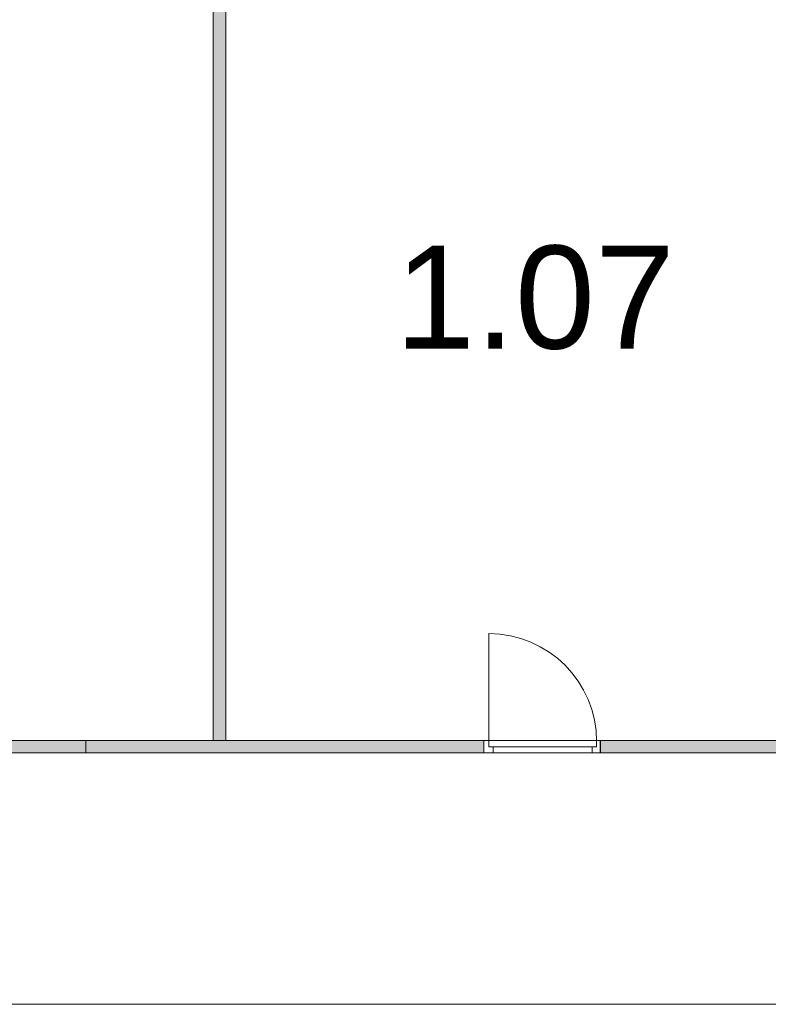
# Model space of a CAD drawing. Header units: inches. Extents: x 15 to 546804, y -66 to 267312.
# Tile 106 of 256: x 430059 to 436018, y 53590 to 61424. Entities that reach past the tile are written whole.
import ezdxf

# ---------------------------------------------------------------- set-up
doc = ezdxf.new("R2010")
doc.units = ezdxf.units.IN
doc.header["$MEASUREMENT"] = 0
doc.layers.add('Binnenwanden', color=2, linetype='Continuous')
doc.styles.add('style1', font='arial.ttf', dxfattribs={"height": 250})

msp = doc.modelspace()

# ---------------------------------------------------------------- hatches: boundary and pattern name
at = {"lineweight": 20}
h = msp.add_hatch(color=7, dxfattribs=at)
h.dxf.hatch_style = 1
h.paths.add_polyline_path([(431598.8, 55687.8), (431698.8, 55687.8), (431698.8, 62137.8), (431598.8, 62137.8)])
h = msp.add_hatch(color=7, dxfattribs=at)
h.dxf.hatch_style = 1
h.paths.add_polyline_path([(428285.9, 55589.9), (433754.3, 55589.9), (433754.3, 55689.9), (428285.9, 55689.9)])
h = msp.add_hatch(color=7, dxfattribs=at)
h.dxf.hatch_style = 1
h.paths.add_polyline_path([(434680, 55589.9), (437482.4, 55589.9), (437482.4, 55689.9), (434680, 55689.9)])

# ---------------------------------------------------------------- linework, layer by layer
at = {"color": 7, "lineweight": 20}
for p, q in [((431598.8, 62137.8, 3300), (431598.8, 55687.8, 3300)), ((431598.8, 55687.8, 3300), (431598.8, 62137.8, 3300)), ((431598.8, 55687.8, 6000), (431598.8, 62137.8, 6000)), ((431698.8, 55687.8, 3300), (431698.8, 62137.8, 3300)), ((431698.8, 62137.8, 3300), (431698.8, 55687.8, 3300)), ((431698.8, 62137.8, 6000), (431698.8, 55687.8, 6000)), ((433792.6, 56539.4, 9700), (433792.6, 55689.9, 9700)), ((428285.9, 55689.9, 7000), (430584.3, 55689.9, 7000)), ((433754.3, 55689.9, 3800), (428285.9, 55689.9, 3800)), ((430584.3, 55589.9, 7000), (430584.3, 55689.9, 7000)), ((430584.3, 55689.9, 9700), (433754.3, 55689.9, 9700)), ((430584.3, 55689.9, 9130), (430584.3, 55689.9, 9700)), ((430584.3, 55589.9, 9700), (430584.3, 55689.9, 9700)), ((430584.3, 55589.9, 9130), (430584.3, 55689.9, 9130)), ((430584.3, 55689.9, 9130), (430584.3, 55689.9, 7000)), ((431598.8, 55687.8, 3300), (431698.8, 55687.8, 3300)), ((431698.8, 55687.8, 3300), (431598.8, 55687.8, 3300)), ((431698.8, 55687.8, 6000), (431598.8, 55687.8, 6000)), ((431598.8, 55687.8, 3300), (431598.8, 55687.8, 6000)), ((431698.8, 55687.8, 3300), (431698.8, 55687.8, 6000)), ((433751, 55689.9, 9700), (433751, 55689.9, 12400)), ((433751, 55689.9, 12400), (434680, 55689.9, 12400)), ((434680, 55689.9, 12400), (433751, 55689.9, 12400)), ((433751, 55689.9, 12400), (433751, 55689.9, 9700)), ((433751, 55689.9, 9700), (434680, 55689.9, 9700)), ((433754.3, 55689.9, 12400), (434683.3, 55689.9, 12400)), ((434683.3, 55689.9, 11900), (433754.3, 55689.9, 11900)), ((433754.3, 55589.9, 3800), (433754.3, 55689.9, 3800)), ((434648.3, 55689.9, 11865), (433789.3, 55689.9, 11865)), ((433792.6, 55639.9, 9700), (434651.6, 55639.9, 9700)), ((434651.6, 55639.9, 11865), (433792.6, 55639.9, 11865)), ((433792.6, 55639.9, 9700), (433847.4, 55639.9, 9770.8)), ((433847.4, 55639.9, 11759.2), (433792.6, 55639.9, 11830)), ((433824.3, 55689.9, 12330), (434613.3, 55689.9, 12330)), ((433827.6, 55639.9, 12330), (434616.6, 55639.9, 12330)), ((434616.6, 55639.9, 11900), (433827.6, 55639.9, 11900)), ((434616.6, 55639.9, 11830), (433827.6, 55639.9, 11830)), ((434616.6, 55639.9, 11865), (433827.6, 55639.9, 11865)), ((433957, 55639.9, 11617.6), (433902.2, 55639.9, 11688.4)), ((433902.2, 55639.9, 9841.6), (433957, 55639.9, 9912.4)), ((434066.5, 55639.9, 11476), (434011.7, 55639.9, 11546.8)), ((434011.7, 55639.9, 9983.2), (434066.5, 55639.9, 10054)), ((434176, 55639.9, 11334.5), (434121.3, 55639.9, 11405.2)), ((434121.3, 55639.9, 10124.8), (434176, 55639.9, 10195.5)), ((434285.6, 55639.9, 11192.9), (434230.8, 55639.9, 11263.7)), ((434230.8, 55639.9, 10266.3), (434285.6, 55639.9, 10337.1)), ((434395.1, 55639.9, 11051.3), (434340.4, 55639.9, 11122.1)), ((434340.4, 55639.9, 10407.9), (434395.1, 55639.9, 10478.7)), ((434680, 55689.9, 9700), (434680, 55689.9, 12400)), ((437482.4, 55689.9, 12400), (434680, 55689.9, 12400)), ((434680, 55689.9, 12400), (434680, 55589.9, 12400)), ((434683.3, 55689.9, 7000), (437482.4, 55689.9, 7000)), ((430584.3, 55589.9, 7000), (428285.9, 55589.9, 7000)), ((428285.9, 55589.9, 3800), (433754.3, 55589.9, 3800)), ((430584.3, 55589.9, 9130), (430584.3, 55589.9, 9700)), ((430584.3, 55589.9, 9700), (433754.3, 55589.9, 9700)), ((430584.3, 55589.9, 9130), (430584.3, 55589.9, 7000)), ((433751, 55589.9, 12400), (434680, 55589.9, 12400)), ((433751, 55589.9, 9700), (433751, 55589.9, 12400)), ((433751, 55589.9, 12400), (433751, 55589.9, 9700)), ((433751, 55589.9, 9700), (434680, 55589.9, 9700)), ((434680, 55589.9, 12400), (433751, 55589.9, 12400)), ((433754.3, 55589.9, 12400), (434683.3, 55589.9, 12400)), ((434683.3, 55589.9, 11900), (433754.3, 55589.9, 11900)), ((433824.3, 55589.9, 12330), (434613.3, 55589.9, 12330)), ((434613.3, 55589.9, 11830), (433824.3, 55589.9, 11830)), ((434680, 55589.9, 9700), (434680, 55589.9, 12400)), ((434680, 55589.9, 12400), (437482.4, 55589.9, 12400)), ((437482.4, 55589.9, 7000), (434683.3, 55589.9, 7000))]:
    msp.add_line(p, q, dxfattribs=at)
msp.add_ellipse((433792.6, 55679.9, 9700), major_axis=(0, 859.5), ratio=0.999391, start_param=4.712389, end_param=6.283185, dxfattribs=at)
for points, invisible_edges in [([(431598.8, 62137.8, 6000), (431598.8, 55687.8, 3300), (431598.8, 55687.8, 6000)], 1), ([(431598.8, 55687.8, 3300), (431598.8, 62137.8, 6000), (431598.8, 62137.8, 3300)], 1), ([(431698.8, 55687.8, 6000), (431598.8, 62137.8, 6000), (431598.8, 55687.8, 6000)], 1), ([(431598.8, 62137.8, 6000), (431698.8, 55687.8, 6000), (431698.8, 62137.8, 6000)], 1), ([(431698.8, 62137.8, 3300), (431598.8, 55687.8, 3300), (431598.8, 62137.8, 3300)], 1), ([(431598.8, 55687.8, 3300), (431698.8, 62137.8, 3300), (431698.8, 55687.8, 3300)], 1), ([(431698.8, 62137.8, 3300), (431698.8, 55687.8, 6000), (431698.8, 55687.8, 3300)], 1), ([(431698.8, 55687.8, 6000), (431698.8, 62137.8, 3300), (431698.8, 62137.8, 6000)], 1), ([(428285.9, 55689.9, 9700), (430584.3, 55689.9, 7000), (428285.9, 55689.9, 7000)], 1), ([(430584.3, 55689.9, 7000), (428285.9, 55689.9, 9700), (430584.3, 55689.9, 9130)], 3), ([(430584.3, 55689.9, 9130), (428285.9, 55689.9, 9700), (430584.3, 55689.9, 9700)], 3), ([(428285.9, 55689.9, 6500), (428285.9, 55689.9, 6500), (432586.9, 55689.9, 3000), (428285.9, 55689.9, 3800)], 6), ([(430584.3, 55689.9, 7000), (428285.9, 55589.9, 7000), (428285.9, 55689.9, 7000)], 1), ([(428285.9, 55589.9, 7000), (430584.3, 55689.9, 7000), (430584.3, 55589.9, 7000)], 1), ([(430584.3, 55689.9, 9700), (434683.3, 55689.9, 9700), (433754.3, 55689.9, 9700)], 1), ([(437482.4, 55689.9, 9700), (430584.3, 55689.9, 9700), (438411.4, 55689.9, 9700)], 3), ([(430584.3, 55589.9, 9130), (430584.3, 55689.9, 9700), (430584.3, 55589.9, 9700)], 1), ([(430584.3, 55689.9, 9700), (430584.3, 55589.9, 9130), (430584.3, 55689.9, 9130)], 1), ([(433754.3, 55689.9, 9700), (430584.3, 55589.9, 9700), (430584.3, 55689.9, 9700)], 1), ([(430584.3, 55589.9, 9700), (433754.3, 55689.9, 9700), (433754.3, 55589.9, 9700)], 1), ([(430584.3, 55689.9, 7000), (430584.3, 55589.9, 9130), (430584.3, 55589.9, 7000)], 1), ([(430584.3, 55589.9, 9130), (430584.3, 55689.9, 7000), (430584.3, 55689.9, 9130)], 1), ([(433751, 55689.9, 12400), (433751, 55689.9, 12400), (433751, 55689.9, 9700), (430952, 55689.9, 12400)], 13), ([(431698.8, 55687.8, 6000), (431598.8, 55687.8, 3300), (431698.8, 55687.8, 3300)], 1), ([(431598.8, 55687.8, 3300), (431698.8, 55687.8, 6000), (431598.8, 55687.8, 6000)], 1), ([(433751, 55689.9, 12400), (433751, 55689.9, 12400), (432751, 55689.9, 12900), (434680, 55689.9, 12400)], 6), ([(433751, 55689.9, 9700), (433751, 55689.9, 9700), (432751, 55689.9, 12900), (433751, 55689.9, 12400)], 6), ([(433751, 55689.9, 9700), (433751, 55689.9, 9700), (434680, 55689.9, 9700), (432751, 55689.9, 8900)], 13), ([(433789.3, 55689.9, 9700), (433754.3, 55689.9, 9700), (433789.3, 55689.9, 11865)], 2), ([(433754.3, 55689.9, 11900), (433789.3, 55689.9, 11865), (433754.3, 55689.9, 9700)], 3), ([(434683.3, 55689.9, 11900), (433789.3, 55689.9, 11865), (433754.3, 55689.9, 11900)], 3), ([(433824.3, 55689.9, 11900), (433754.3, 55689.9, 11900), (433824.3, 55689.9, 12330)], 2), ([(433754.3, 55689.9, 12400), (433824.3, 55689.9, 12330), (433754.3, 55689.9, 11900)], 3), ([(434683.3, 55689.9, 12400), (433824.3, 55689.9, 12330), (433754.3, 55689.9, 12400)], 3), ([(433754.3, 55689.9, 12400), (434683.3, 55689.9, 12400), (433754.3, 55589.9, 12400)], 2), ([(434683.3, 55589.9, 12400), (433754.3, 55589.9, 12400), (434683.3, 55689.9, 12400)], 2), ([(433789.3, 55689.9, 11865), (434683.3, 55689.9, 11900), (434648.3, 55689.9, 11865)], 3), ([(434651.6, 55689.9, 11865), (434651.6, 55639.9, 11865), (433792.6, 55689.9, 11865)], 2), ([(434616.6, 55639.9, 11865), (433792.6, 55689.9, 11865), (434651.6, 55639.9, 11865)], 3), ([(433827.6, 55639.9, 11865), (433792.6, 55689.9, 11865), (434616.6, 55639.9, 11865)], 3), ([(433792.6, 55639.9, 11865), (433792.6, 55689.9, 11865), (433827.6, 55639.9, 11865)], 2), ([(433792.6, 55639.9, 9700), (434651.6, 55639.9, 9700), (433792.6, 55639.9, 11865)], 2), ([(434651.6, 55639.9, 11865), (433792.6, 55639.9, 11865), (434651.6, 55639.9, 9700)], 2), ([(433824.3, 55689.9, 12330), (434683.3, 55689.9, 12400), (434613.3, 55689.9, 12330)], 3), ([(434616.6, 55639.9, 11830), (433827.6, 55639.9, 11830), (434616.6, 55639.9, 11865)], 2), ([(433827.6, 55639.9, 11865), (434616.6, 55639.9, 11865), (433827.6, 55639.9, 11830)], 2), ([(434616.6, 55639.9, 11830), (434616.6, 55589.9, 11830), (433827.6, 55639.9, 11830)], 2), ([(433827.6, 55589.9, 11830), (433827.6, 55639.9, 11830), (434616.6, 55589.9, 11830)], 2), ([(433827.6, 55639.9, 11900), (434616.6, 55639.9, 11900), (433827.6, 55639.9, 12330)], 2), ([(434616.6, 55639.9, 12330), (433827.6, 55639.9, 12330), (434616.6, 55639.9, 11900)], 2), ([(434613.3, 55689.9, 11900), (434613.3, 55689.9, 12330), (434683.3, 55689.9, 11900)], 2), ([(434683.3, 55689.9, 12400), (434683.3, 55689.9, 11900), (434613.3, 55689.9, 12330)], 14), ([(434683.3, 55689.9, 9700), (434648.3, 55689.9, 9700), (434683.3, 55689.9, 11900)], 2), ([(434648.3, 55689.9, 11865), (434683.3, 55689.9, 11900), (434648.3, 55689.9, 9700)], 3), ([(434680, 55689.9, 12400), (434680, 55689.9, 12400), (438981, 55689.9, 8900), (434680, 55689.9, 9700)], 6), ([(434683.3, 55689.9, 7000), (437482.4, 55689.9, 9700), (437482.4, 55689.9, 7000)], 1), ([(437482.4, 55689.9, 7000), (434683.3, 55589.9, 7000), (434683.3, 55689.9, 7000)], 1), ([(434683.3, 55589.9, 7000), (437482.4, 55689.9, 7000), (437482.4, 55589.9, 7000)], 1), ([(415176, 55590.1, 0), (414978, 53590.1, 0), (439701, 53590.1, 0)], 13), ([(434680, 55589.9, 12400), (434680, 55589.9, 12400), (425947.8, 55589.9, 12900), (433751, 55589.9, 12400)], 6), ([(428285.9, 55589.9, 9700), (442486.5, 55589.9, 10200), (427356.9, 55589.9, 9700)], 3), ([(430584.3, 55589.9, 9130), (428285.9, 55589.9, 7000), (430584.3, 55589.9, 7000)], 1), ([(428285.9, 55589.9, 7000), (430584.3, 55589.9, 9130), (428285.9, 55589.9, 9700)], 3), ([(428285.9, 55589.9, 9700), (430584.3, 55589.9, 9130), (430584.3, 55589.9, 9700)], 13), ([(428285.9, 55589.9, 3800), (428285.9, 55589.9, 3800), (432686.9, 55589.9, 7000), (428285.9, 55589.9, 6500)], 6), ([(433754.3, 55589.9, 9700), (442486.5, 55589.9, 10200), (430584.3, 55589.9, 9700)], 3), ([(433751, 55589.9, 12400), (433751, 55589.9, 12400), (430952, 55589.9, 12400), (433751, 55589.9, 9700)], 6), ([(433751, 55589.9, 9700), (433751, 55589.9, 9700), (432751, 55589.9, 8900), (434680, 55589.9, 9700)], 6), ([(433751, 55589.9, 12400), (433751, 55589.9, 12400), (432751, 55589.9, 8900), (433751, 55589.9, 9700)], 6), ([(433751, 55589.9, 12400), (433751, 55589.9, 12400), (434680, 55589.9, 12400), (432751, 55589.9, 12900)], 13), ([(433754.3, 55589.9, 9700), (433824.3, 55589.9, 9700), (433754.3, 55589.9, 11900)], 2), ([(433824.3, 55589.9, 11830), (433754.3, 55589.9, 11900), (433824.3, 55589.9, 9700)], 3), ([(434613.3, 55589.9, 11830), (433754.3, 55589.9, 11900), (433824.3, 55589.9, 11830)], 3), ([(433754.3, 55589.9, 11900), (434613.3, 55589.9, 11830), (434683.3, 55589.9, 11900)], 3), ([(433754.3, 55589.9, 11900), (433824.3, 55589.9, 11900), (433754.3, 55589.9, 12400)], 2), ([(433824.3, 55589.9, 12330), (433754.3, 55589.9, 12400), (433824.3, 55589.9, 11900)], 3), ([(434613.3, 55589.9, 12330), (433754.3, 55589.9, 12400), (433824.3, 55589.9, 12330)], 3), ([(433754.3, 55589.9, 12400), (434613.3, 55589.9, 12330), (434683.3, 55589.9, 12400)], 3), ([(434613.3, 55589.9, 9700), (434683.3, 55589.9, 9700), (434613.3, 55589.9, 11830)], 2), ([(434683.3, 55589.9, 11900), (434613.3, 55589.9, 11830), (434683.3, 55589.9, 9700)], 3), ([(434613.3, 55589.9, 11900), (434683.3, 55589.9, 11900), (434613.3, 55589.9, 12330)], 2), ([(434683.3, 55589.9, 12400), (434613.3, 55589.9, 12330), (434683.3, 55589.9, 11900)], 3), ([(434680, 55589.9, 9700), (434680, 55589.9, 9700), (439081, 55589.9, 12900), (434680, 55589.9, 12400)], 6), ([(437482.4, 55589.9, 9700), (434683.3, 55589.9, 7000), (437482.4, 55589.9, 7000)], 1)]:
    msp.add_3dface(points, dxfattribs=dict(at, invisible_edges=invisible_edges))

# ---------------------------------------------------------------- texts
at = {"layer": 'Binnenwanden', "color": 7, "linetype": 'Continuous', "style": 'style1'}
msp.add_text('1.07', height=819, dxfattribs=at).set_placement((433047.8, 58807.5, -150))

doc.saveas('drawing.dxf')
